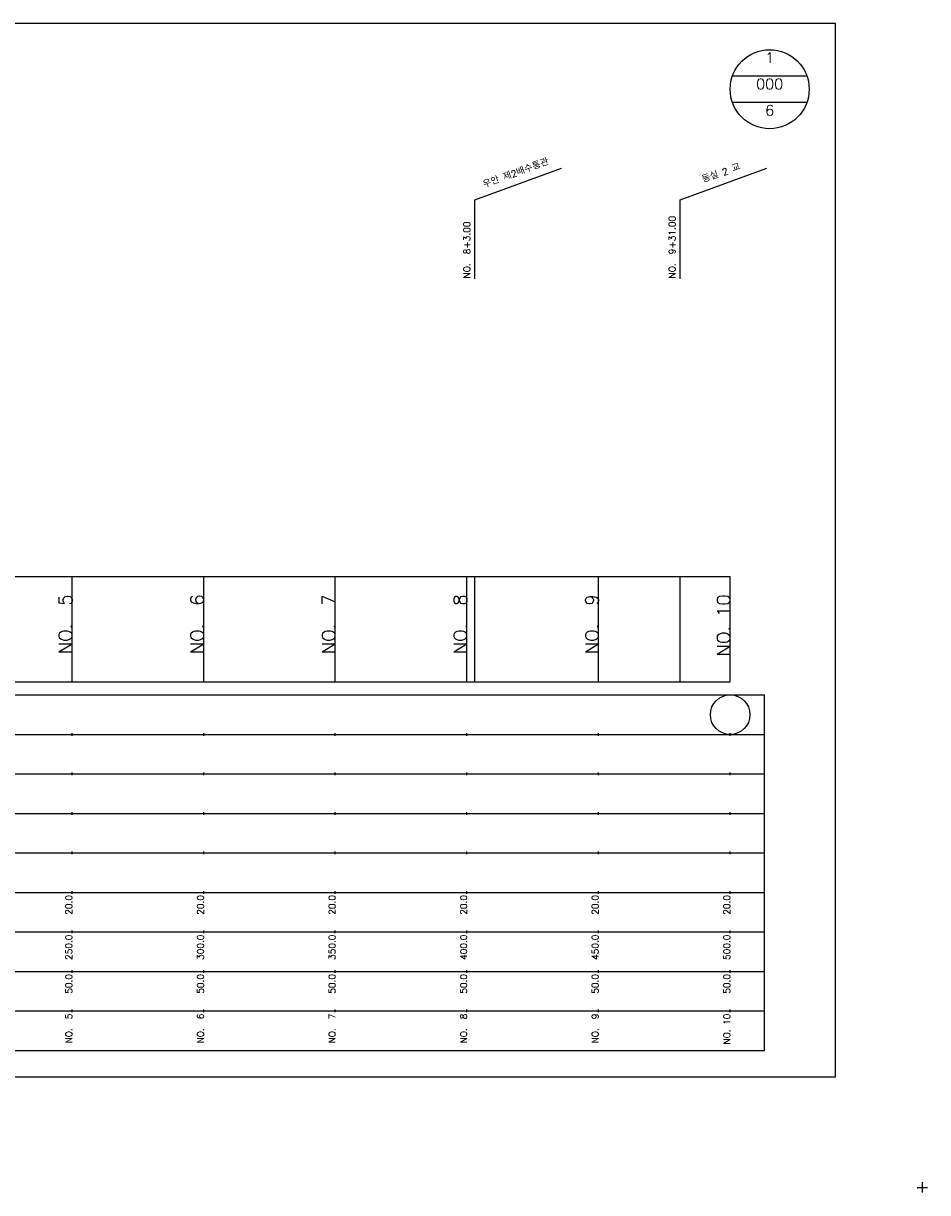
# Model space of a CAD drawing. Extents: x -2 to 685, y -2 to 3823.
# Tile 2 of 13: x 342 to 685, y -2 to 442. Entities that reach past the tile are written whole.
import ezdxf
from ezdxf.enums import TextEntityAlignment as Align

# ---------------------------------------------------------------- set-up
doc = ezdxf.new("R2010")
doc.units = 0
doc.header["$LTSCALE"] = 5
for name, color, linetype in [('BOX', 5, 'CONTINUOUS'), ('DT1', 3, 'CONTINUOUS'), ('DT2', 6, 'CONTINUOUS'), ('LT1', 4, 'CONTINUOUS'), ('ST1', 7, 'CONTINUOUS')]:
    doc.layers.add(name, color=color, linetype=linetype)
doc.styles.add('GHS', font='ROMANS.shx', dxfattribs={"bigfont": 'GHS.shx'})

msp = doc.modelspace()

# ---------------------------------------------------------------- linework, layer by layer
at = {"layer": 'BOX'}
msp.add_lwpolyline([(50, 42), (650, 42), (650, 442), (50, 442), (50, 42)], dxfattribs=at)
at = {"layer": 'LT1', "linetype": 'CONTINUOUS'}
for p, q in [((513, 375), (545.89, 386.97)), ((591, 375), (623.89, 386.97)), ((513, 345), (513, 375)), ((591, 345), (591, 375))]:
    msp.add_line(p, q, dxfattribs=at)
at = {"layer": 'LT1'}
for p, q in [((360, 192), (360, 232)), ((410, 192), (410, 232)), ((460, 192), (460, 232)), ((510, 192), (510, 232)), ((513, 192), (513, 232)), ((560, 192), (560, 232)), ((591, 192), (591, 232)), ((610, 192), (610, 232)), ((360, 225.69), (360, 226.69)), ((410, 225.69), (410, 226.69)), ((460, 225.69), (460, 226.69)), ((510, 225.69), (510, 226.69)), ((560, 225.69), (560, 226.69)), ((610, 225.69), (610, 226.69)), ((110, 192), (610, 192)), ((360, 171.5), (360, 172.5)), ((410, 171.5), (410, 172.5)), ((460, 171.5), (460, 172.5)), ((510, 171.5), (510, 172.5)), ((560, 171.5), (560, 172.5)), ((610, 171.5), (610, 172.5)), ((360, 156.5), (360, 157.5)), ((410, 156.5), (410, 157.5)), ((460, 156.5), (460, 157.5)), ((510, 156.5), (510, 157.5)), ((560, 156.5), (560, 157.5)), ((610, 156.5), (610, 157.5)), ((360, 141.5), (360, 142.5)), ((410, 141.5), (410, 142.5)), ((460, 141.5), (460, 142.5)), ((510, 141.5), (510, 142.5)), ((560, 141.5), (560, 142.5)), ((610, 141.5), (610, 142.5)), ((360, 126.5), (360, 127.5)), ((410, 126.5), (410, 127.5)), ((460, 126.5), (460, 127.5)), ((510, 126.5), (510, 127.5)), ((560, 126.5), (560, 127.5)), ((610, 126.5), (610, 127.5)), ((360, 111.5), (360, 112.5)), ((410, 111.5), (410, 112.5)), ((460, 111.5), (460, 112.5)), ((510, 111.5), (510, 112.5)), ((560, 111.5), (560, 112.5)), ((610, 111.5), (610, 112.5)), ((360, 96.5), (360, 97.5)), ((410, 96.5), (410, 97.5)), ((460, 96.5), (460, 97.5)), ((510, 96.5), (510, 97.5)), ((560, 96.5), (560, 97.5)), ((610, 96.5), (610, 97.5)), ((360, 81.5), (360, 82.5)), ((410, 81.5), (410, 82.5)), ((460, 81.5), (460, 82.5)), ((510, 81.5), (510, 82.5)), ((560, 81.5), (560, 82.5)), ((610, 81.5), (610, 82.5)), ((360, 66.5), (360, 67.5)), ((410, 66.5), (410, 67.5)), ((460, 66.5), (460, 67.5)), ((510, 66.5), (510, 67.5)), ((560, 66.5), (560, 67.5)), ((610, 66.5), (610, 67.5))]:
    msp.add_line(p, q, dxfattribs=at)
msp.add_lwpolyline([(110, 232), (160, 232), (210, 232), (260, 232), (310, 232), (360, 232), (410, 232), (460, 232), (510, 232), (560, 232), (610, 232)], dxfattribs=at)
at = {"layer": 'ST1', "linetype": 'CONTINUOUS'}
for p, q in [((639.14, 422), (610.86, 422)), ((639.14, 412), (610.86, 412))]:
    msp.add_line(p, q, dxfattribs=at)
at = {"layer": 'ST1'}
for p, q in [((80, 187), (623, 187)), ((623, 52), (623, 187)), ((87.5, 172), (623, 172)), ((80, 157), (623, 157)), ((87.5, 142), (623, 142)), ((80, 127), (623, 127)), ((80, 112), (623, 112)), ((80, 97), (623, 97)), ((80, 82), (623, 82)), ((80, 67), (623, 67)), ((80, 52), (623, 52)), ((681, 0), (685, 0)), ((683, -2), (683, 2))]:
    msp.add_line(p, q, dxfattribs=at)
at = {"layer": 'ST1', "linetype": 'CONTINUOUS'}
for centre, radius in [((625, 417), 15), ((610, 179.5), 7.5)]:
    msp.add_circle(centre, radius, dxfattribs=at)

# ---------------------------------------------------------------- texts
at = {"layer": 'DT1', "linetype": 'CONTINUOUS', "style": 'GHS'}
for s, p in [('우안 제2배수통관', (529, 383.99)), ('동실 2 교', (607, 383.99))]:
    msp.add_text(s, height=2.5, rotation=20, dxfattribs=at).set_placement(p, align=Align.CENTER)
for s, p in [('NO.  9+31.00', (589.25, 345.12)), ('NO.  8+3.00', (511.25, 345.12))]:
    msp.add_text(s, height=2.5, rotation=90, dxfattribs=at).set_placement(p)
at = {"layer": 'DT1', "style": 'GHS'}
for s, height, p in [('NO.  5', 5, (360, 225.19)), ('NO.  6', 5, (410, 225.19)), ('NO.  7', 5, (460, 225.19)), ('NO.  8', 5, (510, 225.19)), ('NO.  9', 5, (560, 225.19)), ('NO. 10', 5, (610, 225.19)), (' 20.0', 2.5, (360, 111)), (' 20.0', 2.5, (410, 111)), (' 20.0', 2.5, (460, 111)), (' 20.0', 2.5, (510, 111)), (' 20.0', 2.5, (560, 111)), (' 20.0', 2.5, (610, 111)), ('   250.0', 2.5, (360, 96)), ('   300.0', 2.5, (410, 96)), ('   350.0', 2.5, (460, 96)), ('   400.0', 2.5, (510, 96)), ('   450.0', 2.5, (560, 96)), ('   500.0', 2.5, (610, 96)), ('  50.0', 2.5, (360, 81)), ('  50.0', 2.5, (410, 81)), ('  50.0', 2.5, (460, 81)), ('  50.0', 2.5, (510, 81)), ('  50.0', 2.5, (560, 81)), ('  50.0', 2.5, (610, 81)), ('NO.  5', 2.5, (360, 66)), ('NO.  6', 2.5, (410, 66)), ('NO.  7', 2.5, (460, 66)), ('NO.  8', 2.5, (510, 66)), ('NO.  9', 2.5, (560, 66)), ('NO. 10', 2.5, (610, 66))]:
    msp.add_text(s, height=height, rotation=90, dxfattribs=at).set_placement(p, align=Align.RIGHT)
at = {"layer": 'DT2', "linetype": 'CONTINUOUS', "style": 'GHS'}
for s, p in [('1', (625, 427)), ('000', (625, 417)), ('6', (625, 407))]:
    msp.add_text(s, height=4, dxfattribs=at).set_placement(p, align=Align.CENTER)

doc.saveas('drawing.dxf')
